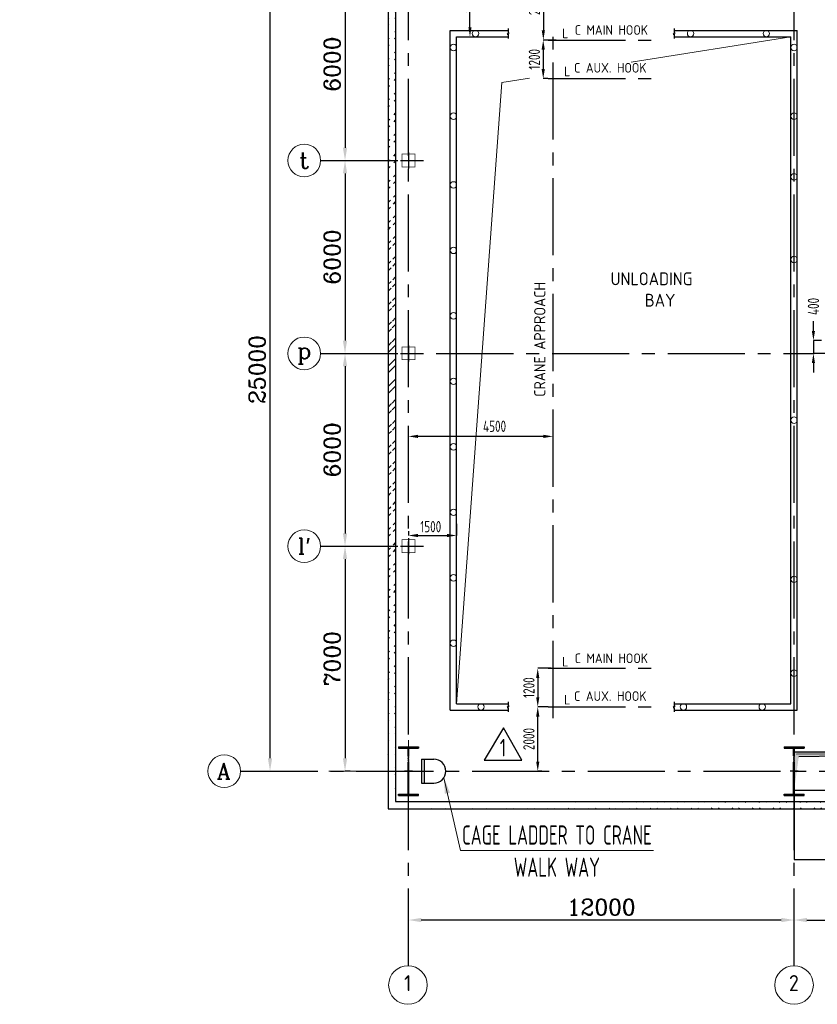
# Model space of a CAD drawing. Extents: x -11758 to 4934791, y -233543 to 1826789.
# Tile 48 of 256: x 13061 to 37881, y 257983 to 288620. Entities that reach past the tile are written whole.
import ezdxf
from ezdxf.enums import TextEntityAlignment as Align

# ---------------------------------------------------------------- set-up
doc = ezdxf.new("R2010")
doc.units = 0
doc.header["$LTSCALE"] = 800
doc.header["$MEASUREMENT"] = 0
doc.linetypes.add('CENTER', pattern=[2, 1.25, -0.25, 0.25, -0.25])
doc.linetypes.add('CENTER2', pattern=[1.125, 0.75, -0.125, 0.125, -0.125])
doc.layers.get('DEFPOINTS').update_dxf_attribs({"linetype": 'CONTINUOUS'})
for name, color, linetype in [('0-7-COL', 2, 'CENTER'), ('Aux_col', 7, 'CONTINUOUS'), ('Aux_col_cust', 1, 'CONTINUOUS'), ('COL', 1, 'CENTER'), ('EQP0', 1, 'CONTINUOUS'), ('GRID', 8, 'CENTER'), ('HANGERS', 1, 'CONTINUOUS'), ('HATCH', 9, 'CONTINUOUS'), ('PIPE OPENING HATCH', 7, 'CONTINUOUS'), ('STR', 2, 'CONTINUOUS'), ('WALL', 6, 'CONTINUOUS')]:
    doc.layers.add(name, color=color, linetype=linetype)
doc.layers.add('DIM', color=4, linetype='CONTINUOUS', lineweight=15)
doc.layers.add('TEXT', color=3, linetype='CONTINUOUS', lineweight=15)
doc.styles.add('ROMANC', font='romanc')
doc.styles.add('ROMANS', font='ISO9.shx', dxfattribs={"width": 0.8})
doc.styles.add('S1', font='SIMPLEX.SHX', dxfattribs={"height": 200})
doc.styles.add('VER', font='ISO9.SHX')
doc.dimstyles.new('cad', dxfattribs={"dimscale": 200, "dimtxt": 2.5, "dimasz": 2.5, "dimexe": 0.5, "dimexo": 0.5, "dimtad": 1, "dimdec": 0, "dimzin": 0, "dimdsep": 46, "dimtxsty": 'ROMANS', "dimcen": 0, "dimclrd": 4, "dimclre": 256, "dimclrt": 2, "dimadec": 0, "dimazin": 0, "dimtfac": 1, "dimtdec": 0, "dimtix": 1, "dimtmove": 2, "dimatfit": 0, "dimfxl": 0.5, "dimtolj": 1, "dimtzin": 0, "dimlwd": 5, "dimlwe": 5, "dimarcsym": 0})
doc.dimstyles.new('STANDARD$0', dxfattribs={"dimtxt": 250, "dimasz": 200, "dimexe": 0, "dimexo": 0, "dimgap": 100, "dimtad": 1, "dimdec": 0, "dimzin": 0, "dimdsep": 46, "dimtxsty": 'S1', "dimcen": 0, "dimadec": 0, "dimazin": 0, "dimtfac": 1, "dimtdec": 0, "dimtmove": 2, "dimatfit": 3, "dimfxl": 1, "dimtolj": 1, "dimtzin": 0, "dimarcsym": 0})

# ---------------------------------------------------------------- blocks, each defined once
blk = doc.blocks.new('*D307')
at = {"layer": 'DEFPOINTS', "color": 0, "linetype": 'Continuous', "transparency": 16777216}
for p in [(37158, 260605), (47158, 260605), (47158, 260605)]:
    blk.add_point(p, dxfattribs=at)
at = {"layer": 'DIM', "color": 4, "linetype": 'Continuous', "lineweight": -2, "transparency": 16777216}
blk.add_line((37558, 260605), (46758, 260605), dxfattribs=at)
at = {"layer": 'DIM', "color": 4, "linetype": 'Continuous', "transparency": 16777216}
for points in [[(37558, 260672), (37558, 260539), (37158, 260605)], [(46758, 260672), (46758, 260539), (47158, 260605)]]:
    blk.add_solid(points, dxfattribs=at)
at = {"layer": 'DIM', "linetype": 'Continuous', "transparency": 16777216, "insert": (42158, 261005), "char_height": 500, "attachment_point": 5, "style": 'ROMANC'}
blk.add_mtext('\\A1;10000', dxfattribs=at)
blk = doc.blocks.new('*D308')
at = {"layer": 'DEFPOINTS', "color": 0, "linetype": 'Continuous', "transparency": 16777216}
for p in [(25158, 260605), (25158, 260605), (37158, 260605)]:
    blk.add_point(p, dxfattribs=at)
at = {"layer": 'DIM', "color": 4, "linetype": 'Continuous', "lineweight": -2, "transparency": 16777216}
blk.add_line((36758, 260605), (25558, 260605), dxfattribs=at)
at = {"layer": 'DIM', "color": 4, "linetype": 'Continuous', "transparency": 16777216}
for points in [[(25558, 260672), (25558, 260539), (25158, 260605)], [(36758, 260672), (36758, 260539), (37158, 260605)]]:
    blk.add_solid(points, dxfattribs=at)
at = {"layer": 'DIM', "linetype": 'Continuous', "transparency": 16777216, "insert": (31158, 261005), "char_height": 500, "attachment_point": 5, "style": 'ROMANC'}
blk.add_mtext('\\A1;12000', dxfattribs=at)
blk = doc.blocks.new('*D323')
at = {"layer": 'DEFPOINTS', "color": 0, "transparency": 16777216}
for p in [(25158, 275654), (25158, 275390), (29658, 275390)]:
    blk.add_point(p, dxfattribs=at)
at = {"layer": 'DIM', "color": 9, "lineweight": -2, "transparency": 16777216}
for p, q in [((25158, 275390), (25158, 275654)), ((29358, 275654), (25458, 275654)), ((29658, 275390), (29658, 275654))]:
    blk.add_line(p, q, dxfattribs=at)
at = {"layer": 'DIM', "color": 9, "transparency": 16777216}
for points in [[(25458, 275704), (25458, 275604), (25158, 275654)], [(29358, 275704), (29358, 275604), (29658, 275654)]]:
    blk.add_solid(points, dxfattribs=at)
at = {"layer": 'DIM', "transparency": 16777216, "insert": (27839, 275969), "char_height": 350, "attachment_point": 5, "style": 'ROMANS'}
blk.add_mtext('\\A1;4500', dxfattribs=at)
blk = doc.blocks.new('*D324')
at = {"layer": 'DEFPOINTS', "color": 0, "transparency": 16777216}
for p in [(29595, 268437), (29182, 267237), (29182, 267237)]:
    blk.add_point(p, dxfattribs=at)
at = {"layer": 'DIM', "color": 9, "lineweight": -2, "transparency": 16777216}
for p, q in [((29595, 268437), (29182, 268437)), ((29182, 268137), (29182, 267537))]:
    blk.add_line(p, q, dxfattribs=at)
at = {"layer": 'DIM', "color": 9, "transparency": 16777216}
for points in [[(29132, 268137), (29232, 268137), (29182, 268437)], [(29132, 267537), (29232, 267537), (29182, 267237)]]:
    blk.add_solid(points, dxfattribs=at)
at = {"layer": 'DIM', "transparency": 16777216, "insert": (28907, 267837), "char_height": 350, "attachment_point": 5, "rotation": 90, "style": 'ROMANS'}
blk.add_mtext('\\A1;1200', dxfattribs=at)
blk = doc.blocks.new('*D325')
at = {"layer": 'DEFPOINTS', "color": 0, "transparency": 16777216}
for p in [(29758, 287987), (29352, 286787), (29498, 286787)]:
    blk.add_point(p, dxfattribs=at)
at = {"layer": 'DIM', "color": 9, "lineweight": -2, "transparency": 16777216}
for p, q in [((29758, 287987), (29352, 287987)), ((29352, 287687), (29352, 287087)), ((29498, 286787), (29352, 286787))]:
    blk.add_line(p, q, dxfattribs=at)
at = {"layer": 'DIM', "color": 9, "transparency": 16777216}
for points in [[(29302, 287687), (29402, 287687), (29352, 287987)], [(29302, 287087), (29402, 287087), (29352, 286787)]]:
    blk.add_solid(points, dxfattribs=at)
at = {"layer": 'DIM', "transparency": 16777216, "insert": (29077, 287387), "char_height": 350, "attachment_point": 5, "rotation": 90, "style": 'ROMANS'}
blk.add_mtext('\\A1;1200', dxfattribs=at)
blk = doc.blocks.new('*D326')
at = {"layer": 'DEFPOINTS', "color": 0, "transparency": 16777216}
for p in [(29406, 290237), (29356, 287988), (29356, 287988)]:
    blk.add_point(p, dxfattribs=at)
at = {"layer": 'DIM', "color": 9, "lineweight": -2, "transparency": 16777216}
for p, q in [((29406, 290237), (29356, 290237)), ((29356, 289937), (29356, 288288))]:
    blk.add_line(p, q, dxfattribs=at)
at = {"layer": 'DIM', "color": 9, "transparency": 16777216}
for points in [[(29306, 289937), (29406, 289937), (29356, 290237)], [(29306, 288288), (29406, 288288), (29356, 287988)]]:
    blk.add_solid(points, dxfattribs=at)
at = {"layer": 'DIM', "transparency": 16777216, "insert": (29081, 289112), "char_height": 350, "attachment_point": 5, "rotation": 90, "style": 'ROMANS'}
blk.add_mtext('\\A1;2250', dxfattribs=at)
blk = doc.blocks.new('*D327')
at = {"layer": 'DEFPOINTS', "color": 0, "transparency": 16777216}
for p in [(26936, 290237), (27073, 290237), (26950, 288087)]:
    blk.add_point(p, dxfattribs=at)
at = {"layer": 'DIM', "color": 9, "lineweight": -2, "transparency": 16777216}
for p, q in [((26936, 290237), (27073, 290237)), ((27073, 288387), (27073, 289937)), ((26950, 288087), (27073, 288087))]:
    blk.add_line(p, q, dxfattribs=at)
at = {"layer": 'DIM', "color": 9, "transparency": 16777216}
for points in [[(27023, 289937), (27123, 289937), (27073, 290237)], [(27023, 288387), (27123, 288387), (27073, 288087)]]:
    blk.add_solid(points, dxfattribs=at)
at = {"layer": 'DIM', "transparency": 16777216, "insert": (26798, 289162), "char_height": 350, "attachment_point": 5, "rotation": 90, "style": 'ROMANS'}
blk.add_mtext('\\A1;2150', dxfattribs=at)
blk = doc.blocks.new('*D328')
at = {"layer": 'DEFPOINTS', "color": 0, "transparency": 16777216}
for p in [(38158, 278637), (37760, 278237), (39319, 278237)]:
    blk.add_point(p, dxfattribs=at)
at = {"layer": 'DIM', "color": 9, "lineweight": -2, "transparency": 16777216}
for p, q in [((37760, 278937), (37760, 279237)), ((38008, 278637), (37760, 278637)), ((37760, 278637), (37760, 278237)), ((39169, 278237), (37760, 278237)), ((37760, 277937), (37760, 277637))]:
    blk.add_line(p, q, dxfattribs=at)
at = {"layer": 'DIM', "color": 9, "transparency": 16777216}
for points in [[(37710, 278937), (37810, 278937), (37760, 278637)], [(37710, 277937), (37810, 277937), (37760, 278237)]]:
    blk.add_solid(points, dxfattribs=at)
at = {"layer": 'DIM', "transparency": 16777216, "insert": (37760, 279697), "char_height": 350, "attachment_point": 5, "rotation": 90, "style": 'ROMANS'}
blk.add_mtext('\\A1;400', dxfattribs=at)
blk = doc.blocks.new('A$C41E52089')
at = {"layer": 'COL'}
h = blk.add_hatch(dxfattribs=at)
h.set_pattern_fill('ANSI31', color=256, scale=100, style=0)
h.paths.add_polyline_path([(310, -720), (0, -720), (0, -760), (310, -760)])
h.paths.add_polyline_path([(0, -720), (-310, -720), (-310, -760), (0, -760)])
h.paths.add_polyline_path([(0, 0), (-13, 0), (-13, -720), (0, -720)])
h.paths.add_polyline_path([(0, 720), (-13, 720), (-13, 0), (0, 0)])
h.paths.add_polyline_path([(12, 0), (0, 0), (0, -720), (12, -720)])
h.paths.add_polyline_path([(12, 720), (0, 720), (0, 0), (12, 0)])
h.paths.add_polyline_path([(310, 760), (0, 760), (0, 720), (12, 720), (310, 720)])
h.paths.add_polyline_path([(0, 760), (-310, 760), (-310, 720), (0, 720)])
for p, q in [((-310, 760), (310, 760)), ((-310, 760), (-310, 720)), ((-310, 720), (310, 720)), ((-13, -720), (-13, 720)), ((12, -720), (12, 720)), ((310, 760), (310, 720)), ((-310, -720), (310, -720)), ((-310, -760), (-310, -720)), ((-310, -760), (310, -760)), ((310, -760), (310, -720))]:
    blk.add_line(p, q, dxfattribs=at)
at = {"layer": 'COL', "color": 2}
for p, q in [((0, -800), (0, 800)), ((123, 0), (-123, 0))]:
    blk.add_line(p, q, dxfattribs=at)
blk = doc.blocks.new('*D421')
at = {"layer": 'DEFPOINTS', "color": 0, "transparency": 16777216}
for p in [(25158, 272704), (26658, 272932), (26658, 272570)]:
    blk.add_point(p, dxfattribs=at)
at = {"layer": 'DIM', "color": 9, "lineweight": -2, "transparency": 16777216}
for p, q in [((25158, 272704), (25158, 272570)), ((26658, 272932), (26658, 272570)), ((25458, 272570), (26358, 272570))]:
    blk.add_line(p, q, dxfattribs=at)
at = {"layer": 'DIM', "color": 9, "transparency": 16777216}
for points in [[(25458, 272620), (25458, 272520), (25158, 272570)], [(26358, 272620), (26358, 272520), (26658, 272570)]]:
    blk.add_solid(points, dxfattribs=at)
at = {"layer": 'DIM', "transparency": 16777216, "insert": (25852, 272845), "char_height": 350, "attachment_point": 5, "style": 'ROMANS'}
blk.add_mtext('\\A1;1500', dxfattribs=at)
blk = doc.blocks.new('*D422')
at = {"layer": 'DEFPOINTS', "color": 0, "transparency": 16777216}
for p in [(29182, 267237), (29508, 267237), (29312, 265237)]:
    blk.add_point(p, dxfattribs=at)
at = {"layer": 'DIM', "color": 9, "lineweight": -2, "transparency": 16777216}
for p, q in [((29508, 267237), (29182, 267237)), ((29182, 265537), (29182, 266937)), ((29312, 265237), (29182, 265237))]:
    blk.add_line(p, q, dxfattribs=at)
at = {"layer": 'DIM', "color": 9, "transparency": 16777216}
for points in [[(29132, 266937), (29232, 266937), (29182, 267237)], [(29132, 265537), (29232, 265537), (29182, 265237)]]:
    blk.add_solid(points, dxfattribs=at)
at = {"layer": 'DIM', "transparency": 16777216, "insert": (28907, 266237), "char_height": 350, "attachment_point": 5, "rotation": 90, "style": 'ROMANS'}
blk.add_mtext('\\A1;2000', dxfattribs=at)
blk = doc.blocks.new('A$C05191821')
at = {"layer": 'PIPE OPENING HATCH', "lineweight": -2}
blk.add_hatch(color=1, dxfattribs=at).paths.add_polyline_path([(12072, 530), (12000, -600), (12000, 598), (22000, 598)])
at = {"layer": 'PIPE OPENING HATCH'}
h = blk.add_hatch(color=1, dxfattribs=at)
h.paths.add_polyline_path([(12084, 0), (12016, 0), (12016, -485)])
h.paths.add_polyline_path([(22000, 600), (12016, 600), (12016, 0), (12044, 0), (12084, 0), (12147, 458)])
at = {"layer": 'PIPE OPENING HATCH', "color": 1, "lineweight": -2}
blk.add_line((22000, 598), (12072, 530), dxfattribs=at)
at = {"layer": 'PIPE OPENING HATCH', "color": 1}
blk.add_line((12147, 458), (22000, 600), dxfattribs=at)
blk.add_lwpolyline([(12000, 600), (22000, 600), (22000, -600), (12000, -600)], close=True, dxfattribs=at)
blk = doc.blocks.new('*D229')
at = {"layer": 'DEFPOINTS', "color": 0, "linetype": 'Continuous', "transparency": 16777216}
for p in [(23185, 272237), (23185, 265237), (23350, 265237)]:
    blk.add_point(p, dxfattribs=at)
at = {"layer": 'DIM', "color": 4, "linetype": 'Continuous', "lineweight": -2, "transparency": 16777216}
blk.add_line((23185, 271837), (23185, 265637), dxfattribs=at)
at = {"layer": 'DIM', "linetype": 'Continuous', "lineweight": -2, "transparency": 16777216}
blk.add_line((23350, 265237), (23185, 265237), dxfattribs=at)
at = {"layer": 'DIM', "color": 4, "linetype": 'Continuous', "transparency": 16777216}
for points in [[(23118, 271837), (23251, 271837), (23185, 272237)], [(23118, 265637), (23251, 265637), (23185, 265237)]]:
    blk.add_solid(points, dxfattribs=at)
at = {"layer": 'DIM', "linetype": 'Continuous', "transparency": 16777216, "insert": (22785, 268737), "char_height": 500, "attachment_point": 5, "rotation": 90, "style": 'ROMANC'}
blk.add_mtext('\\A1;7000', dxfattribs=at)
blk = doc.blocks.new('*D230')
at = {"layer": 'DEFPOINTS', "color": 0, "linetype": 'Continuous', "transparency": 16777216}
for p in [(23185, 278237), (23185, 272237), (23185, 272237)]:
    blk.add_point(p, dxfattribs=at)
at = {"layer": 'DIM', "linetype": 'Continuous', "lineweight": -2, "transparency": 16777216}
for p, q in [((23185, 278237), (23185, 278237)), ((23185, 272237), (23185, 272237))]:
    blk.add_line(p, q, dxfattribs=at)
at = {"layer": 'DIM', "color": 4, "linetype": 'Continuous', "lineweight": -2, "transparency": 16777216}
blk.add_line((23185, 277837), (23185, 272637), dxfattribs=at)
at = {"layer": 'DIM', "color": 4, "linetype": 'Continuous', "transparency": 16777216}
for points in [[(23118, 277837), (23251, 277837), (23185, 278237)], [(23118, 272637), (23251, 272637), (23185, 272237)]]:
    blk.add_solid(points, dxfattribs=at)
at = {"layer": 'DIM', "linetype": 'Continuous', "transparency": 16777216, "insert": (22785, 275237), "char_height": 500, "attachment_point": 5, "rotation": 90, "style": 'ROMANC'}
blk.add_mtext('\\A1;6000', dxfattribs=at)
blk = doc.blocks.new('*D231')
at = {"layer": 'DEFPOINTS', "color": 0, "linetype": 'Continuous', "transparency": 16777216}
for p in [(23185, 284237), (23185, 278237), (23185, 278237)]:
    blk.add_point(p, dxfattribs=at)
at = {"layer": 'DIM', "linetype": 'Continuous', "lineweight": -2, "transparency": 16777216}
for p, q in [((23185, 284237), (23185, 284237)), ((23185, 278237), (23185, 278237))]:
    blk.add_line(p, q, dxfattribs=at)
at = {"layer": 'DIM', "color": 4, "linetype": 'Continuous', "lineweight": -2, "transparency": 16777216}
blk.add_line((23185, 283837), (23185, 278637), dxfattribs=at)
at = {"layer": 'DIM', "color": 4, "linetype": 'Continuous', "transparency": 16777216}
for points in [[(23118, 283837), (23251, 283837), (23185, 284237)], [(23118, 278637), (23251, 278637), (23185, 278237)]]:
    blk.add_solid(points, dxfattribs=at)
at = {"layer": 'DIM', "linetype": 'Continuous', "transparency": 16777216, "insert": (22785, 281237), "char_height": 500, "attachment_point": 5, "rotation": 90, "style": 'ROMANC'}
blk.add_mtext('\\A1;6000', dxfattribs=at)
blk = doc.blocks.new('*D232')
at = {"layer": 'DEFPOINTS', "color": 0, "linetype": 'Continuous', "transparency": 16777216}
for p in [(23185, 290237), (23185, 284237), (23185, 284237)]:
    blk.add_point(p, dxfattribs=at)
at = {"layer": 'DIM', "linetype": 'Continuous', "lineweight": -2, "transparency": 16777216}
for p, q in [((23185, 290237), (23185, 290237)), ((23185, 284237), (23185, 284237))]:
    blk.add_line(p, q, dxfattribs=at)
at = {"layer": 'DIM', "color": 4, "linetype": 'Continuous', "lineweight": -2, "transparency": 16777216}
blk.add_line((23185, 289837), (23185, 284637), dxfattribs=at)
at = {"layer": 'DIM', "color": 4, "linetype": 'Continuous', "transparency": 16777216}
for points in [[(23118, 289837), (23251, 289837), (23185, 290237)], [(23118, 284637), (23251, 284637), (23185, 284237)]]:
    blk.add_solid(points, dxfattribs=at)
at = {"layer": 'DIM', "linetype": 'Continuous', "transparency": 16777216, "insert": (22785, 287237), "char_height": 500, "attachment_point": 5, "rotation": 90, "style": 'ROMANC'}
blk.add_mtext('\\A1;6000', dxfattribs=at)
blk = doc.blocks.new('*D234')
at = {"layer": 'DEFPOINTS', "color": 0, "linetype": 'Continuous', "transparency": 16777216}
for p in [(20845, 290237), (20851, 290237), (20845, 265237)]:
    blk.add_point(p, dxfattribs=at)
at = {"layer": 'DIM', "linetype": 'Continuous', "lineweight": -2, "transparency": 16777216}
for p, q in [((20845, 290237), (20851, 290237)), ((20845, 265237), (20851, 265237))]:
    blk.add_line(p, q, dxfattribs=at)
at = {"layer": 'DIM', "color": 4, "linetype": 'Continuous', "lineweight": -2, "transparency": 16777216}
blk.add_line((20851, 265637), (20851, 289837), dxfattribs=at)
at = {"layer": 'DIM', "color": 4, "linetype": 'Continuous', "transparency": 16777216}
for points in [[(20784, 289837), (20917, 289837), (20851, 290237)], [(20784, 265637), (20917, 265637), (20851, 265237)]]:
    blk.add_solid(points, dxfattribs=at)
at = {"layer": 'DIM', "linetype": 'Continuous', "transparency": 16777216, "insert": (20451, 277737), "char_height": 500, "attachment_point": 5, "rotation": 90, "style": 'ROMANC'}
blk.add_mtext('\\A1;25000', dxfattribs=at)
blk = doc.blocks.new('A$C5C0C65E7')
at = {"layer": 'Aux_col_cust'}
for p, q in [((-125, 0), (125, 0)), ((0, 125), (0, -125))]:
    blk.add_line(p, q, dxfattribs=at)
at = {"layer": 'Aux_col_cust', "const_width": 10, "flags": 128}
blk.add_lwpolyline([(-100, -100), (100, -100), (100, 100), (-100, 100)], close=True, dxfattribs=at)

msp = doc.modelspace()

# ---------------------------------------------------------------- hatches: boundary and pattern name
at = {"layer": 'HATCH'}
h = msp.add_hatch(dxfattribs=at)
h.set_pattern_fill('ANSI32', color=256, scale=1200, style=0)
h.set_pattern_definition([(45, (-50221.4, 182725.5), (-318.198, 318.198), []), (45, (-50009.27, 182725.5), (-318.198, 318.198), [])])
edge = h.paths.add_edge_path()
edge.add_line((24528.4, 291067.6), (24528.4, 264067.2))
edge.add_line((24758.4, 291067.6), (24758.4, 264297.2))
h = msp.add_hatch(dxfattribs=at)
h.set_pattern_fill('ANSI32', color=256, scale=1200, style=0)
h.set_pattern_definition([(45, (54703.6, 182995.5), (-318.198, 318.198), []), (45, (54915.73, 182995.5), (-318.198, 318.198), [])])
edge = h.paths.add_edge_path()
edge.add_line((118558.4, 264297.2), (24758.4, 264297.2))
edge.add_line((118788.4, 264067.1), (24528.4, 264067.2))

# ---------------------------------------------------------------- linework, layer by layer
at = {"layer": '0-7-COL', "linetype": 'Continuous', "ltscale": 4}
for p, q in [((26458.4, 288287.2), (28265.6, 288287.2)), ((26458.4, 267137.2), (26458.4, 288287.2)), ((26658.4, 288087.2), (28265.6, 288087.2)), ((26658.4, 267337.2), (26658.4, 288087.2)), ((33424.3, 288287.2), (37258.4, 288287.2)), ((33424.3, 288087.2), (37058.4, 288087.2)), ((37058.4, 283787.2), (37058.4, 288087.2)), ((37258.4, 283787.2), (37258.4, 288287.2)), ((37058.4, 267337.2), (37058.4, 283787.2)), ((37258.4, 267137.2), (37258.4, 283787.2)), ((26658.4, 267337.2), (28265.6, 267337.2)), ((33424.3, 267337.2), (37058.4, 267337.2)), ((26458.4, 267137.2), (28265.6, 267137.2)), ((33424.3, 267137.2), (37258.4, 267137.2))]:
    msp.add_line(p, q, dxfattribs=at)
at = {"layer": '0-7-COL', "linetype": 'CENTER2', "ltscale": 4}
for p, q in [((29658.4, 266888.1), (29658.4, 288267.4)), ((29508.4, 287987.2), (32973.2, 287987.2)), ((29508.4, 286787.2), (32998.6, 286787.2)), ((29508.4, 268437.2), (32952.9, 268437.2)), ((29508.4, 267237.2), (32985.9, 267237.2))]:
    msp.add_line(p, q, dxfattribs=at)
at = {"layer": '0-7-COL', "linetype": 'Continuous', "ltscale": 4, "flags": 128}
for points in [[(28265.6, 288341.2), (28265.6, 288215), (28295.9, 288215), (28235.3, 288164.6), (28265.6, 288164.6), (28265.6, 288038.4)], [(33424.3, 288341.2), (33424.3, 288215), (33454.6, 288215), (33394, 288164.6), (33424.3, 288164.6), (33424.3, 288038.4)], [(28265.6, 267391.2), (28265.6, 267265), (28295.9, 267265), (28235.3, 267214.6), (28265.6, 267214.6), (28265.6, 267088.4)], [(33424.3, 267391.2), (33424.3, 267265), (33454.6, 267265), (33394, 267214.6), (33424.3, 267214.6), (33424.3, 267088.4)]]:
    msp.add_lwpolyline(points, dxfattribs=at)
at = {"layer": 'DIM'}
for p, q in [((22656.9, 284237.2), (23946.2, 284237.2)), ((22656.9, 278237.2), (23946.2, 278237.2)), ((25158.4, 266205.6), (25158.4, 264359.5)), ((22685.2, 265237.2), (23876.9, 265237.2))]:
    msp.add_line(p, q, dxfattribs=at)
at = {"layer": 'DIM', "flags": 128}
for points in [[(32088.3, 287300.9), (37058.4, 288087.2)], [(26658.4, 267337.2), (28062.5, 286664), (28926, 286800.6)]]:
    msp.add_lwpolyline(points, dxfattribs=at)
at = {"layer": 'DIM'}
for centre, radius in [((27243.9, 288187.2), 100), ((33938.5, 288187.2), 100), ((36295.7, 288187.2), 100), ((26558.4, 287754.4), 100), ((26558.4, 287754.4), 100), ((37158.4, 287754.4), 100), ((37158.4, 287754.4), 100), ((26558.4, 285616.9), 100), ((26558.4, 285616.9), 100), ((37158.4, 285616.9), 100), ((37158.4, 285616.9), 100), ((21917.2, 284237.2), 508.6), ((37158.4, 283729.4), 100), ((26558.4, 283479.4), 100), ((26558.4, 281441.9), 100), ((37158.4, 281159.5), 100), ((26558.4, 279404.4), 100), ((21917.2, 278237.2), 508.6), ((26558.4, 277366.9), 100), ((37158.4, 276160.1), 100), ((26558.4, 275329.4), 100), ((26558.4, 273291.9), 100), ((21917.2, 272237.2), 508.6), ((26558.4, 271254.4), 100), ((37158.4, 271207.4), 100), ((26558.4, 269216.9), 100), ((37158.4, 268287.9), 100), ((27417.2, 267237.2), 100), ((27417.2, 267237.2), 100), ((33714.7, 267237.2), 100), ((33714.7, 267237.2), 100), ((36167.8, 267237.2), 100), ((36167.8, 267237.2), 100), ((19427.8, 265237.2), 508.6)]:
    msp.add_circle(centre, radius, dxfattribs=at)
at = {"layer": 'EQP0'}
for p, q in [((25564, 265612.2), (25564, 264862.2)), ((25564, 265612.2), (25945, 265612.2)), ((25642.5, 265612.2), (25642.5, 264862.2)), ((25564, 264862.2), (25945, 264862.2))]:
    msp.add_line(p, q, dxfattribs=at)
msp.add_arc((25945, 265237.2), 375, 270, 90, dxfattribs=at)
at = {"layer": 'GRID', "linetype": 'CENTER2', "ltscale": 4}
for p, q in [((25158.4, 259182.9), (25158.4, 304321.8)), ((37158.4, 259183.1), (37158.4, 304321.8)), ((22425.8, 284237.2), (25667.4, 284237.2)), ((22425.8, 278237.2), (37779.2, 278237.2)), ((22425.8, 272237.2), (25667.4, 272237.2)), ((19936.4, 265237.2), (93350.2, 265237.2))]:
    msp.add_line(p, q, dxfattribs=at)
at = {"layer": 'HANGERS', "linetype": 'Continuous'}
for p, q in [((28117.4, 266582.3), (27517.6, 265583.7)), ((28688.6, 265583.7), (28117.4, 266582.3)), ((27517.6, 265583.7), (28688.6, 265583.7))]:
    msp.add_line(p, q, dxfattribs=at)
at = {"layer": 'TEXT'}
for centre in [(25142.9, 258582.9), (37158.4, 258583.1)]:
    msp.add_circle(centre, 600, dxfattribs=at)
at = {"layer": 'WALL'}
for p, q in [((24528.4, 291067.6), (24528.4, 264067.2)), ((24758.4, 291297.6), (24758.4, 264297.2)), ((24758.4, 264297.2), (47503.7, 264297.2)), ((24528.4, 264067.2), (47503.7, 264067.2))]:
    msp.add_line(p, q, dxfattribs=at)
at = {"layer": 'WALL', "color": 1}
for p, q in [((37158.4, 264487.2), (37158.4, 262487.2)), ((37158.4, 262487.2), (108158.4, 262487.2))]:
    msp.add_line(p, q, dxfattribs=at)

# ---------------------------------------------------------------- block references
at = {"layer": 'Aux_col', "xscale": 2, "yscale": 2, "zscale": 2}
for p in [(25158.4, 284237.2), (25158.4, 278237.2), (25158.4, 272237.2)]:
    msp.add_blockref('A$C5C0C65E7', p, dxfattribs=at)
at = {"layer": 'COL'}
for p in [(25158.4, 265237.2), (37158.4, 265237.2)]:
    msp.add_blockref('A$C41E52089', p, dxfattribs=at)
at = {"layer": 'DIM'}
msp.add_blockref('A$C05191821', (25158.4, 265237.2), dxfattribs=at)

# ---------------------------------------------------------------- texts
at = {"layer": 'HANGERS', "linetype": 'Continuous', "style": 'ROMANS', "width": 0.8}
msp.add_text('1', height=546.5, dxfattribs=at).set_placement((28001.2, 265694.5))
at = {"layer": 'STR', "color": 4, "insert": (31556.2, 280757.7), "char_height": 400, "width": 3040.312, "attachment_point": 1, "style": 'VER'}
msp.add_mtext('\\pi-108.42;UNLOADING \\P\\pi958.25;BAY', dxfattribs=at)
at = {"layer": 'TEXT'}
for s, height, style, p in [('L', 300, 'ROMANS', (30038.4, 288195.1)), ('C MAIN HOOK ', 300, 'ROMANS', (31556.7, 288299.2)), ('L', 300, 'ROMANS', (30099.2, 287012.1)), ('C AUX. HOOK', 300, 'ROMANS', (31439.2, 287123)), ('t', 500, 'ROMANC', (21917.2, 284237.2)), ('p', 500, 'ROMANC', (21917.2, 278237.2)), ("l'", 500, 'ROMANC', (21917.2, 272237.2)), ('L', 300, 'ROMANS', (30038.4, 268645.1)), ('C MAIN HOOK ', 300, 'ROMANS', (31556.7, 268749.2)), ('L', 300, 'ROMANS', (30099.2, 267462.1)), ('C AUX. HOOK', 300, 'ROMANS', (31439.2, 267573)), ('A', 500, 'ROMANC', (19412.7, 265237.2)), ('1', 500, 'ROMANS', (25137, 258642)), ('2', 500, 'ROMANS', (37152.5, 258642.2))]:
    msp.add_text(s, height=height, dxfattribs=dict(at, style=style)).set_placement(p, align=Align.MIDDLE)
at = {"layer": 'TEXT', "style": 'ROMANS'}
msp.add_text('CRANE APPROACH', height=350, rotation=90, dxfattribs=at).set_placement((29244.7, 278673.6), align=Align.MIDDLE)
at = {"layer": 'TEXT', "insert": (29778.2, 263550.9), "char_height": 600, "width": 6613.143, "attachment_point": 2, "style": 'ROMANS'}
msp.add_mtext('{\\W0.7;CAGE LADDER TO CRANE WALK WAY}', dxfattribs=at)

# ---------------------------------------------------------------- dimensions: what is measured, and where the dimension line sits
at = {"layer": 'DIM', "linetype": 'Continuous'}
for base, p1, p2, picture, middle in [((20850.7, 290237.2), (20845.4, 265237.2), (20845.4, 290237.2), '*D234', (20450.7, 277737.2)), ((23184.7, 284237.2), (23184.7, 290237.2), (23184.7, 284237.2), '*D232', (22784.7, 287237.2)), ((23184.7, 278237.2), (23184.7, 284237.2), (23184.7, 278237.2), '*D231', (22784.7, 281237.2)), ((23184.7, 272237.2), (23184.7, 278237.2), (23184.7, 272237.2), '*D230', (22784.7, 275237.2)), ((23184.7, 265237.2), (23184.7, 272237.2), (23350, 265237.2), '*D229', (22784.7, 268737.2))]:
    dim = msp.add_linear_dim(base=base, p1=p1, p2=p2, angle=90, dimstyle='STANDARD$0', override={"dimscale": 100, "dimtxt": 5, "dimasz": 4, "dimgap": 1.5, "dimtxsty": 'ROMANC', "dimclrd": 4, "dimclre": 256, "dimclrt": 256, "dimtix": 1}, dxfattribs=at)
    dim.commit()
    dim.dimension.update_dxf_attribs({"geometry": picture, "text_midpoint": middle})
at = {"layer": 'DIM'}
for base, p1, p2, picture, middle in [((27072.7, 290237.2), (26950.4, 288087.2), (26935.8, 290237.2), '*D327', (26797.7, 289162.2)), ((29356.1, 287987.6), (29406.1, 290237.2), (29356.1, 287987.6), '*D326', (29081.1, 289112.4)), ((29351.9, 286787.2), (29758.4, 287987.2), (29497.9, 286787.2), '*D325', (29076.9, 287387.2)), ((29182.2, 267237.2), (29594.5, 268437.2), (29182.2, 267237.2), '*D324', (28907.2, 267837.2)), ((29182.2, 267237.2), (29311.6, 265237.2), (29508.4, 267237.2), '*D422', (28907.2, 266237.2))]:
    dim = msp.add_linear_dim(base=base, p1=p1, p2=p2, angle=90, dimstyle='STANDARD$0', override={"dimtxt": 350, "dimasz": 300, "dimtxsty": 'ROMANS', "dimclrd": 9, "dimclre": 9, "dimclrt": 256, "dimtix": 1}, dxfattribs=at)
    dim.commit()
    dim.dimension.update_dxf_attribs({"geometry": picture, "text_midpoint": middle})
dim = msp.add_linear_dim(base=(37760.3, 278237.2), p1=(38158.4, 278637.2), p2=(39319.3, 278237.2), angle=90, dimstyle='STANDARD$0', override={"dimtxt": 350, "dimasz": 300, "dimexo": 150, "dimtxsty": 'ROMANS', "dimclrd": 9, "dimclre": 9, "dimclrt": 256, "dimtix": 1}, dxfattribs=at)
dim.commit()
dim.dimension.update_dxf_attribs({"geometry": '*D328', "text_midpoint": (37760.3, 279697.2), "dimtype": 160})
for base, p1, p2, picture, middle in [((25158.4, 275654.3), (29658.4, 275389.8), (25158.4, 275389.8), '*D323', (27838.8, 275969.1)), ((26658.4, 272570.2), (25158.4, 272704), (26658.4, 272931.6), '*D421', (25851.8, 272845.2))]:
    dim = msp.add_linear_dim(base=base, p1=p1, p2=p2, dimstyle='STANDARD$0', override={"dimtxt": 350, "dimasz": 300, "dimtxsty": 'ROMANS', "dimclrd": 9, "dimclre": 9, "dimclrt": 256, "dimtix": 1}, dxfattribs=at)
    dim.commit()
    dim.dimension.update_dxf_attribs({"geometry": picture, "text_midpoint": middle, "dimtype": 160})
at = {"layer": 'DIM', "linetype": 'Continuous'}
for base, p2, picture, middle in [((25158.4, 260605.4), (25158.4, 260605.4), '*D308', (31158.4, 261005.4)), ((47158.4, 260605.4), (47158.4, 260605.4), '*D307', (42158.4, 261005.4))]:
    dim = msp.add_linear_dim(base=base, p1=(37158.4, 260605.4), p2=p2, dimstyle='STANDARD$0', override={"dimscale": 100, "dimtxt": 5, "dimasz": 4, "dimgap": 1.5, "dimtxsty": 'ROMANC', "dimclrd": 4, "dimclre": 256, "dimclrt": 256, "dimtix": 1}, dxfattribs=at)
    dim.commit()
    dim.dimension.update_dxf_attribs({"geometry": picture, "text_midpoint": middle})

# ---------------------------------------------------------------- leaders
at = {"layer": 'DIM'}
msp.add_leader([(26260.7, 265034.8), (26777.9, 262768), (32778.9, 262768)], dimstyle='cad', override={"dimtad": 0}, dxfattribs=at)

doc.saveas('drawing.dxf')
